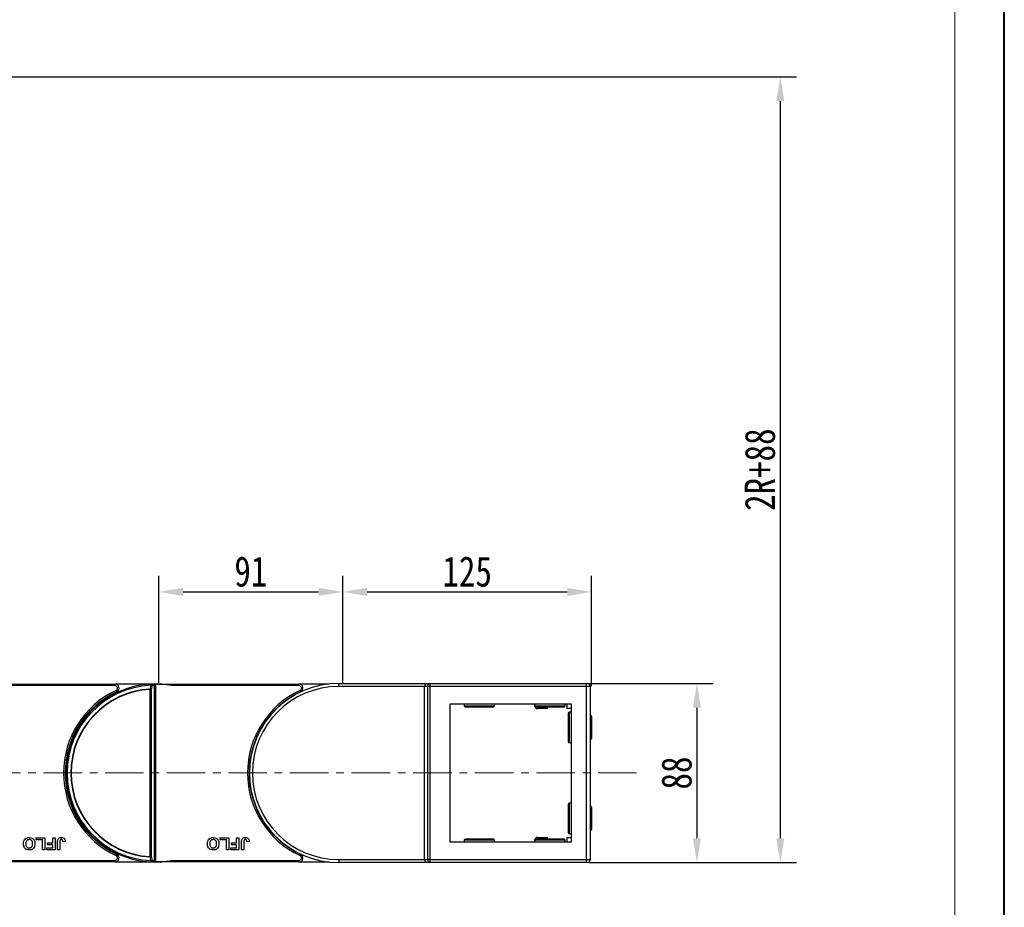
# Model space of a CAD drawing. Header units: millimetres. Extents: x -1177 to 904, y 240 to 1698.
# Tile 43 of 51: x 398 to 885, y 821 to 1260. Entities that reach past the tile are written whole.
import ezdxf

# ---------------------------------------------------------------- set-up
doc = ezdxf.new("R2010")
doc.units = ezdxf.units.MM
doc.linetypes.add('CENTERX2', pattern=[20.32, 12.7, -2.54, 2.54, -2.54])
doc.styles.get("Standard").update_dxf_attribs({"font": '仿宋_GB2312.ttf', "width": 0.8})
doc.dimstyles.new('ISO-60.1', dxfattribs={"dimtxt": 15, "dimasz": 12, "dimexe": 8, "dimexo": 0.625, "dimgap": 2.5, "dimtad": 1, "dimdsep": 46, "dimtxsty": 'Standard', "dimcen": 2.5, "dimadec": 0, "dimazin": 0, "dimtfac": 1, "dimtmove": 0, "dimatfit": 3, "dimfxl": 0, "dimarcsym": 0})

# ---------------------------------------------------------------- blocks, each defined once
blk = doc.blocks.new('*D3555')
at = {"color": 0, "lineweight": -2}
for p, q in [((558.02, 931.61), (558.02, 984.57)), ((681.04, 929.92), (681.04, 984.57)), ((570.02, 976.57), (669.04, 976.57))]:
    blk.add_line(p, q, dxfattribs=at)
at = {"color": 0, "lineweight": 9}
for points in [[(570.02, 978.57), (570.02, 974.57), (558.02, 976.57)], [(669.04, 978.57), (669.04, 974.57), (681.04, 976.57)]]:
    blk.add_solid(points, dxfattribs=at)
at = {"layer": 'Defpoints', "color": 0, "lineweight": 9}
for p in [(681.04, 976.57), (558.02, 930.99), (681.04, 929.3)]:
    blk.add_point(p, dxfattribs=at)
at = {"color": 0, "lineweight": 9, "insert": (619.53, 986.57), "char_height": 15, "attachment_point": 5}
blk.add_mtext('125', dxfattribs=at)
blk = doc.blocks.new('*D3556')
at = {"color": 0, "lineweight": -2}
for p, q in [((467.02, 931.61), (467.02, 984.57)), ((558.02, 931.61), (558.02, 984.57)), ((479.02, 976.57), (546.02, 976.57))]:
    blk.add_line(p, q, dxfattribs=at)
at = {"color": 0, "lineweight": 9}
for points in [[(479.02, 978.57), (479.02, 974.57), (467.02, 976.57)], [(546.02, 978.57), (546.02, 974.57), (558.02, 976.57)]]:
    blk.add_solid(points, dxfattribs=at)
at = {"layer": 'Defpoints', "color": 0, "lineweight": 9}
for p in [(558.02, 976.57), (467.02, 930.99), (558.02, 930.99)]:
    blk.add_point(p, dxfattribs=at)
at = {"color": 0, "lineweight": 9, "insert": (512.52, 986.57), "char_height": 15, "attachment_point": 5}
blk.add_mtext('91', dxfattribs=at)
blk = doc.blocks.new('*D3557')
at = {"color": 0, "lineweight": -2}
for p, q in [((679.67, 931.3), (741.18, 931.3)), ((733.18, 919.3), (733.18, 854.77)), ((679.67, 842.77), (741.18, 842.77))]:
    blk.add_line(p, q, dxfattribs=at)
at = {"color": 0, "lineweight": 9}
for points in [[(731.18, 919.3), (735.18, 919.3), (733.18, 931.3)], [(731.18, 854.77), (735.18, 854.77), (733.18, 842.77)]]:
    blk.add_solid(points, dxfattribs=at)
at = {"layer": 'Defpoints', "color": 0, "lineweight": 9}
for p in [(679.04, 931.3), (679.04, 842.77), (733.18, 842.77)]:
    blk.add_point(p, dxfattribs=at)
at = {"color": 0, "lineweight": 9, "insert": (723.18, 887.03), "char_height": 15, "attachment_point": 5, "rotation": 90}
blk.add_mtext('88', dxfattribs=at)
blk = doc.blocks.new('*D3558')
at = {"color": 0, "lineweight": -2}
for p, q in [((88.57, 1231.27), (782.43, 1231.27)), ((774.43, 1219.27), (774.43, 854.77)), ((684.18, 842.77), (782.43, 842.77))]:
    blk.add_line(p, q, dxfattribs=at)
at = {"color": 0, "lineweight": 9}
for points in [[(772.43, 1219.27), (776.43, 1219.27), (774.43, 1231.27)], [(772.43, 854.77), (776.43, 854.77), (774.43, 842.77)]]:
    blk.add_solid(points, dxfattribs=at)
at = {"layer": 'Defpoints', "color": 0, "lineweight": 9}
for p in [(87.95, 1231.27), (683.56, 842.77), (774.43, 842.77)]:
    blk.add_point(p, dxfattribs=at)
at = {"color": 0, "lineweight": 9, "insert": (764.43, 1037.02), "char_height": 15, "attachment_point": 5, "rotation": 90}
blk.add_mtext('2R+88', dxfattribs=at)

msp = doc.modelspace()

# ---------------------------------------------------------------- linework, layer by layer
at = {"color": 7, "lineweight": 40}
msp.add_line((885.238, 240.225), (885.238, 1698.496), dxfattribs=at)
at = {"color": 7, "lineweight": 13}
msp.add_line((860.688, 264.775), (860.688, 1673.946), dxfattribs=at)
at = {"color": 7, "linetype": 'Continuous', "lineweight": 25}
for p, q in [((374.355, 931.034), (445.322, 931.034)), ((445.322, 930.284), (382.134, 930.284)), ((445.322, 930.284), (445.322, 931.034)), ((465.044, 931.034), (445.322, 931.034)), ((465.196, 930.441), (464.594, 930.891)), ((465.044, 931.034), (465.355, 931.034)), ((465.2, 930.284), (465.355, 930.284)), ((465.355, 931.034), (536.322, 931.034)), ((465.355, 931.034), (465.355, 931.033)), ((465.355, 930.284), (465.355, 843.784)), ((536.322, 930.284), (473.134, 930.284)), ((536.322, 930.284), (536.322, 931.034)), ((551.217, 931.034), (536.322, 931.034)), ((556.044, 929.798), (556.044, 931.298)), ((556.044, 931.298), (599.12, 931.298)), ((599.12, 931.298), (601.12, 931.298)), ((601.12, 931.298), (601.12, 929.798)), ((601.12, 931.298), (678.498, 931.298)), ((678.498, 929.798), (678.498, 931.298)), ((678.498, 931.298), (678.998, 931.298)), ((462.734, 845.673), (462.734, 928.396)), ((462.734, 928.396), (463.264, 928.396)), ((463.264, 928.396), (463.264, 845.673)), ((464.825, 843.791), (464.825, 930.278)), ((598.498, 929.798), (556.044, 929.798)), ((598.498, 844.27), (598.498, 929.798)), ((600.059, 929.798), (598.498, 929.798)), ((600.059, 844.27), (600.059, 929.798)), ((601.12, 929.798), (600.059, 929.798)), ((678.498, 929.798), (601.12, 929.798)), ((601.12, 929.798), (601.12, 844.27)), ((678.498, 844.27), (678.498, 929.798)), ((680.498, 929.798), (678.498, 929.798)), ((680.498, 844.27), (680.498, 929.798)), ((611.044, 921.298), (671.044, 921.298)), ((611.044, 852.77), (611.044, 921.298)), ((617.998, 921.298), (617.998, 920.298)), ((632.998, 920.298), (632.998, 921.298)), ((653.012, 920.138), (652.808, 921.298)), ((652.998, 921.298), (652.998, 920.298)), ((667.998, 920.298), (667.998, 921.298)), ((668.944, 918.898), (668.944, 921.298)), ((671.044, 921.298), (671.044, 852.77)), ((618.498, 919.798), (632.498, 919.798)), ((653.498, 919.798), (667.498, 919.798)), ((659.144, 918.898), (654.489, 918.898)), ((659.144, 919.798), (659.144, 918.898)), ((671.044, 918.898), (668.944, 918.898)), ((669.544, 916.534), (669.544, 902.534)), ((671.044, 917.034), (670.044, 917.034)), ((680.544, 915.534), (680.498, 915.534)), ((681.044, 915.034), (681.044, 904.034)), ((670.044, 902.034), (671.044, 902.034)), ((680.498, 903.534), (680.544, 903.534)), ((421.654, 894.334), (421.249, 894.334)), ((512.387, 894.334), (512.249, 894.334)), ((421.249, 879.734), (421.654, 879.734)), ((512.249, 879.734), (512.387, 879.734)), ((671.044, 872.034), (670.044, 872.034)), ((669.544, 871.534), (669.544, 857.534)), ((680.544, 870.534), (680.498, 870.534)), ((681.044, 870.034), (681.044, 859.034)), ((680.498, 858.534), (680.544, 858.534)), ((406.351, 854.034), (406.351, 855.034)), ((406.351, 855.034), (410.582, 855.034)), ((409.428, 854.034), (406.351, 854.034)), ((409.428, 849.034), (409.428, 854.034)), ((410.582, 855.034), (410.582, 849.034)), ((411.967, 851.496), (411.967, 852.496)), ((411.967, 852.496), (414.505, 852.496)), ((414.505, 852.496), (414.505, 855.034)), ((414.505, 855.034), (415.659, 855.034)), ((415.659, 855.034), (415.659, 849.034)), ((416.89, 849.034), (416.89, 852.817)), ((418.044, 852.918), (418.044, 849.034)), ((420.736, 853.111), (419.582, 853.034)), ((497.351, 854.034), (497.351, 855.034)), ((497.351, 855.034), (501.582, 855.034)), ((500.428, 854.034), (497.351, 854.034)), ((500.428, 849.034), (500.428, 854.034)), ((501.582, 855.034), (501.582, 849.034)), ((502.967, 852.496), (505.505, 852.496)), ((502.967, 851.496), (502.967, 852.496)), ((505.505, 852.496), (505.505, 855.034)), ((505.505, 855.034), (506.659, 855.034)), ((506.659, 855.034), (506.659, 849.034)), ((507.89, 849.034), (507.89, 852.817)), ((509.044, 852.918), (509.044, 849.034)), ((511.736, 853.111), (510.582, 853.034)), ((671.044, 852.77), (611.044, 852.77)), ((617.998, 853.77), (617.998, 852.77)), ((632.498, 854.27), (618.498, 854.27)), ((632.998, 852.77), (632.998, 853.77)), ((652.808, 852.77), (653.012, 853.931)), ((652.998, 853.77), (652.998, 852.77)), ((667.498, 854.27), (653.498, 854.27)), ((654.489, 855.17), (659.144, 855.17)), ((659.144, 855.17), (659.144, 854.27)), ((667.998, 852.77), (667.998, 853.77)), ((668.944, 852.77), (668.944, 855.17)), ((668.944, 855.17), (671.044, 855.17)), ((670.044, 857.034), (671.044, 857.034)), ((410.582, 849.034), (409.428, 849.034)), ((411.582, 850.034), (414.505, 850.034)), ((411.582, 849.034), (411.582, 850.034)), ((415.659, 849.034), (411.582, 849.034)), ((414.505, 851.496), (411.967, 851.496)), ((414.505, 850.034), (414.505, 851.496)), ((418.044, 849.034), (416.89, 849.034)), ((501.582, 849.034), (500.428, 849.034)), ((502.582, 850.034), (505.505, 850.034)), ((502.582, 849.034), (502.582, 850.034)), ((506.659, 849.034), (502.582, 849.034)), ((505.505, 851.496), (502.967, 851.496)), ((505.505, 850.034), (505.505, 851.496)), ((509.044, 849.034), (507.89, 849.034)), ((445.322, 843.034), (374.355, 843.034)), ((382.134, 843.784), (445.322, 843.784)), ((445.322, 843.784), (445.322, 843.034)), ((445.322, 843.034), (465.044, 843.034)), ((463.264, 845.673), (462.734, 845.673)), ((465.355, 843.034), (465.044, 843.034)), ((465.2, 843.784), (465.355, 843.784)), ((465.355, 843.035), (465.355, 843.034)), ((536.322, 843.034), (465.355, 843.034)), ((473.134, 843.784), (536.322, 843.784)), ((536.322, 843.784), (536.322, 843.034)), ((536.322, 843.034), (551.217, 843.034)), ((556.044, 844.27), (556.044, 842.77)), ((556.044, 844.27), (598.498, 844.27)), ((599.12, 842.77), (556.044, 842.77)), ((598.498, 844.27), (600.059, 844.27)), ((601.12, 842.77), (599.12, 842.77)), ((601.12, 844.27), (600.059, 844.27)), ((601.12, 844.27), (601.12, 842.77)), ((601.12, 844.27), (678.498, 844.27)), ((678.498, 842.77), (601.12, 842.77)), ((678.498, 844.27), (680.498, 844.27)), ((678.498, 842.77), (678.498, 844.27)), ((678.998, 842.77), (678.498, 842.77))]:
    msp.add_line(p, q, dxfattribs=at)
at = {"color": 8, "linetype": 'Continuous', "lineweight": 25}
for p, q in [((617.998, 920.298), (632.998, 920.298)), ((652.998, 920.298), (667.998, 920.298)), ((670.044, 917.034), (670.044, 902.034)), ((680.544, 915.534), (680.544, 903.534)), ((670.044, 872.034), (670.044, 857.034)), ((680.544, 870.534), (680.544, 858.534)), ((632.998, 853.77), (617.998, 853.77)), ((667.998, 853.77), (652.998, 853.77))]:
    msp.add_line(p, q, dxfattribs=at)
at = {"color": 1, "linetype": 'CENTERX2', "lineweight": 13, "ltscale": 1.5}
msp.add_line((703.34, 887.034), (269.354, 887.034), dxfattribs=at)
at = {"color": 7, "linetype": 'Continuous', "lineweight": 25, "flags": 128}
for points in [[(463.065, 930.99), (463.065, 930.979), (463.067, 930.946), (463.069, 930.893), (463.073, 930.82), (463.077, 930.73), (463.081, 930.626), (463.086, 930.511), (463.092, 930.387)], [(445.854, 927.903), (445.916, 927.77), (445.976, 927.643), (446.031, 927.526), (446.079, 927.423), (446.119, 927.338), (446.148, 927.276), (446.166, 927.237), (446.172, 927.224)], [(536.854, 927.903), (536.916, 927.77), (536.976, 927.643), (537.031, 927.526), (537.079, 927.423), (537.119, 927.338), (537.148, 927.276), (537.166, 927.237), (537.172, 927.224)], [(445.854, 846.166), (445.916, 846.298), (445.976, 846.426), (446.031, 846.543), (446.079, 846.646), (446.119, 846.73), (446.148, 846.793), (446.166, 846.832), (446.172, 846.845)], [(463.092, 843.681), (463.086, 843.558), (463.081, 843.442), (463.077, 843.338), (463.073, 843.249), (463.069, 843.176), (463.067, 843.123), (463.065, 843.09), (463.065, 843.079)], [(536.854, 846.166), (536.916, 846.298), (536.976, 846.426), (537.031, 846.543), (537.079, 846.646), (537.119, 846.73), (537.148, 846.793), (537.166, 846.832), (537.172, 846.845)]]:
    msp.add_lwpolyline(points, dxfattribs=at)
at = {"color": 7, "linetype": 'Continuous', "lineweight": 25}
for centre, radius, start, end in [((465.044, 887.034), 44, 92.57859, 267.42141), ((465.044, 887.034), 43.397, 92.57859, 267.42141), ((445.322, 929.034), 2, 295.15349, 90), ((445.322, 929.034), 1.25, 295.15349, 90), ((465.044, 887.034), 44, 91.40525, 92.57859), ((462.956, 930.321), 0.677, 353.16423, 80.7824), ((462.549, 927.348), 3.088, 69.52419, 79.86764), ((465.044, 887.034), 44, 79.40598, 91.40525), ((463.945, 930.297), 0.88, 358.72936, 42.44498), ((461.838, 930.289), 3.362, 359.92263, 2.59976), ((556.044, 887.034), 44.264, 90, 270), ((536.322, 929.034), 2, 295.15349, 90), ((536.322, 929.034), 1.25, 295.15349, 90), ((601.385, 929.986), 1.339, 101.42072, 188.05261), ((678.998, 929.798), 1.5, 0, 90), ((465.044, 887.034), 45.15, 115.15349, 244.84651), ((465.044, 887.034), 44.4, 115.15349, 244.84651), ((465.044, 887.034), 41.573, 93.19752, 266.80248), ((465.044, 887.034), 41.426, 93.19752, 266.80248), ((506.471, 930.919), 43.81, 183.1094, 183.30177), ((462.183, 925.49), 3.1, 69.57979, 79.91105), ((465.575, 887.034), 43.25, 90.99361, 92.57859), ((556.044, 887.034), 45.15, 115.15349, 244.84651), ((556.044, 887.034), 44.4, 115.15349, 244.84651), ((556.044, 887.034), 42.764, 90, 270), ((618.498, 920.298), 0.5, 180, 270), ((632.498, 920.298), 0.5, 270, 0), ((653.498, 920.298), 0.5, 180, 270), ((654.49, 920.398), 1.5, 190, 270), ((667.498, 920.298), 0.5, 270, 0), ((670.044, 916.534), 0.5, 90, 180), ((680.544, 915.034), 0.5, 0, 90), ((670.044, 902.534), 0.5, 180, 270), ((680.544, 904.034), 0.5, 270, 0), ((670.044, 871.534), 0.5, 90, 180), ((680.544, 870.034), 0.5, 0, 90), ((670.044, 857.534), 0.5, 180, 270), ((680.544, 859.034), 0.5, 270, 0), ((618.498, 853.77), 0.5, 90, 180), ((632.498, 853.77), 0.5, 0, 90), ((653.498, 853.77), 0.5, 90, 180), ((654.49, 853.67), 1.5, 90, 170), ((667.498, 853.77), 0.5, 0, 90), ((445.322, 845.034), 2, 270, 64.84651), ((445.322, 845.034), 1.25, 270, 64.84651), ((510.294, 842.936), 47.639, 176.70596, 176.88287), ((462.183, 848.578), 3.1, 280.08895, 290.42021), ((462.956, 843.747), 0.677, 279.2176, 6.83577), ((465.044, 887.034), 44, 267.42141, 268.59475), ((462.549, 846.721), 3.088, 280.13236, 290.47581), ((465.575, 887.034), 43.25, 267.42141, 269.00639), ((465.044, 887.034), 44, 268.59475, 280.59402), ((463.945, 843.771), 0.88, 317.55955, 1.26795), ((461.838, 843.78), 3.362, 357.40024, 0.07737), ((536.322, 845.034), 2, 270, 64.84651), ((536.322, 845.034), 1.25, 270, 64.84651), ((601.385, 844.083), 1.339, 171.94739, 258.57928), ((678.998, 844.27), 1.5, 270, 0)]:
    msp.add_arc(centre, radius, start, end, dxfattribs=at)
for centre, start_param, end_param in [((599.12, 929.798), 0, 1.5707963), ((599.12, 844.27), 1.5707963, 3.1415927)]:
    msp.add_ellipse(centre, major_axis=(0, 1.5), ratio=0.4142136, start_param=start_param, end_param=end_param, dxfattribs=at)
for points, knots in [([(462.726, 928.542), (462.809, 928.964), (462.931, 929.579), (463.054, 930.194), (463.092, 930.387)], [0, 0, 0, 0, 0.68553388, 1, 1, 1, 1]), ([(464.594, 930.891), (464.462, 930.941), (464.258, 931.018), (464.041, 931.02), (463.965, 931.021)], [0, 0, 0, 0, 0.6498593, 1, 1, 1, 1]), ([(465.2, 930.284), (465.142, 930.284), (465.002, 930.283), (464.89, 930.28), (464.825, 930.278)], [0, 0, 0, 0, 0.415674, 1, 1, 1, 1]), ([(465.355, 930.284), (465.354, 930.286), (465.301, 930.338), (465.248, 930.39), (465.196, 930.441)], [0, 0, 0, 0, 0.02453486, 1, 1, 1, 1]), ([(463.629, 930.241), (463.591, 930.047), (463.469, 929.432), (463.347, 928.817), (463.264, 928.396)], [0, 0, 0, 0, 0.314474, 1, 1, 1, 1]), ([(400.044, 852.043), (400.073, 852.486), (400.132, 853.371), (400.832, 854.446), (401.838, 855.036), (402.533, 855.086), (402.881, 855.111)], [0, 0, 0, 0, 0.2805587, 0.5594749, 0.7794167, 1, 1, 1, 1]), ([(402.884, 854.111), (402.599, 854.074), (402.028, 854.001), (401.281, 853.208), (401.229, 852.467), (401.197, 852.014)], [0, 0, 0, 0, 0.2799823, 0.559744, 1, 1, 1, 1]), ([(402.881, 855.111), (403.325, 855.071), (404.211, 854.991), (405.205, 854.16), (405.679, 853.11), (405.717, 852.417), (405.736, 852.07)], [0, 0, 0, 0, 0.2799336, 0.5587161, 0.7790508, 1, 1, 1, 1]), ([(404.582, 852.031), (404.568, 852.315), (404.541, 852.881), (404.163, 853.603), (403.553, 854.045), (403.107, 854.089), (402.884, 854.111)], [0, 0, 0, 0, 0.281013, 0.5601256, 0.7799535, 1, 1, 1, 1]), ([(416.89, 852.817), (416.891, 853.033), (416.894, 853.418), (416.982, 853.793), (417.021, 853.957)], [0, 0, 0, 0, 0.5602821, 1, 1, 1, 1]), ([(417.021, 853.957), (417.115, 854.157), (417.303, 854.556), (417.964, 855.04), (418.534, 855.084), (418.883, 855.111)], [0, 0, 0, 0, 0.280121, 0.5603012, 1, 1, 1, 1]), ([(418.808, 854.111), (418.669, 854.102), (418.46, 854.088), (418.229, 853.921), (418.04, 853.547), (418.042, 853.197), (418.044, 852.918)], [0, 0, 0, 0, 0.2494049, 0.3744143, 0.4994392, 1, 1, 1, 1]), ([(419.426, 853.781), (419.386, 853.837), (419.306, 853.949), (419.093, 854.084), (418.916, 854.101), (418.808, 854.111)], [0, 0, 0, 0, 0.2807613, 0.5609148, 1, 1, 1, 1]), ([(418.883, 855.111), (419.175, 855.09), (419.759, 855.046), (420.424, 854.502), (420.701, 853.795), (420.724, 853.339), (420.736, 853.111)], [0, 0, 0, 0, 0.2802466, 0.5584243, 0.7788349, 1, 1, 1, 1]), ([(419.582, 853.034), (419.576, 853.179), (419.566, 853.437), (419.469, 853.676), (419.426, 853.781)], [0, 0, 0, 0, 0.56100274, 1, 1, 1, 1]), ([(491.044, 852.043), (491.073, 852.486), (491.132, 853.371), (491.832, 854.446), (492.838, 855.036), (493.533, 855.086), (493.881, 855.111)], [0, 0, 0, 0, 0.2805611, 0.5594727, 0.7794273, 1, 1, 1, 1]), ([(493.884, 854.111), (493.599, 854.074), (493.028, 854.001), (492.281, 853.208), (492.229, 852.467), (492.197, 852.014)], [0, 0, 0, 0, 0.2799784, 0.5597502, 1, 1, 1, 1]), ([(493.881, 855.111), (494.325, 855.071), (495.211, 854.991), (496.205, 854.16), (496.679, 853.11), (496.717, 852.417), (496.736, 852.07)], [0, 0, 0, 0, 0.2799438, 0.5587143, 0.7790525, 1, 1, 1, 1]), ([(495.582, 852.031), (495.568, 852.315), (495.541, 852.881), (495.163, 853.603), (494.553, 854.045), (494.107, 854.089), (493.884, 854.111)], [0, 0, 0, 0, 0.281013, 0.5601256, 0.7799535, 1, 1, 1, 1]), ([(507.89, 852.817), (507.891, 853.033), (507.894, 853.418), (507.982, 853.793), (508.021, 853.957)], [0, 0, 0, 0, 0.5602821, 1, 1, 1, 1]), ([(508.021, 853.957), (508.115, 854.157), (508.304, 854.556), (508.964, 855.04), (509.534, 855.084), (509.883, 855.111)], [0, 0, 0, 0, 0.2801302, 0.5603069, 1, 1, 1, 1]), ([(509.808, 854.111), (509.669, 854.102), (509.46, 854.088), (509.229, 853.921), (509.04, 853.547), (509.042, 853.197), (509.044, 852.918)], [0, 0, 0, 0, 0.2493988, 0.3744341, 0.4994559, 1, 1, 1, 1]), ([(510.426, 853.781), (510.386, 853.837), (510.306, 853.949), (510.093, 854.084), (509.916, 854.101), (509.808, 854.111)], [0, 0, 0, 0, 0.2807274, 0.5609672, 1, 1, 1, 1]), ([(509.883, 855.111), (510.175, 855.09), (510.759, 855.046), (511.424, 854.502), (511.701, 853.795), (511.724, 853.339), (511.736, 853.111)], [0, 0, 0, 0, 0.2802293, 0.5584236, 0.7788356, 1, 1, 1, 1]), ([(510.582, 853.034), (510.576, 853.179), (510.566, 853.437), (510.468, 853.676), (510.426, 853.781)], [0, 0, 0, 0, 0.5609883, 1, 1, 1, 1]), ([(402.898, 848.957), (402.451, 849), (401.559, 849.085), (400.566, 849.933), (400.1, 850.995), (400.062, 851.693), (400.044, 852.043)], [0, 0, 0, 0, 0.2798264, 0.5586398, 0.7789856, 1, 1, 1, 1]), ([(401.197, 852.014), (401.21, 851.731), (401.234, 851.169), (401.596, 850.439), (402.217, 850.014), (402.661, 849.976), (402.884, 849.957)], [0, 0, 0, 0, 0.2810886, 0.5600037, 0.7797054, 1, 1, 1, 1]), ([(402.884, 849.957), (403.169, 849.99), (403.739, 850.056), (404.501, 850.835), (404.551, 851.577), (404.582, 852.031)], [0, 0, 0, 0, 0.2802624, 0.5598765, 1, 1, 1, 1]), ([(404.163, 849.193), (403.933, 849.115), (403.522, 848.976), (403.089, 848.963), (402.898, 848.957)], [0, 0, 0, 0, 0.5595747, 1, 1, 1, 1]), ([(405.468, 850.545), (405.291, 850.226), (404.974, 849.656), (404.41, 849.334), (404.163, 849.193)], [0, 0, 0, 0, 0.5599601, 1, 1, 1, 1]), ([(405.736, 852.07), (405.728, 851.778), (405.713, 851.255), (405.543, 850.762), (405.468, 850.545)], [0, 0, 0, 0, 0.56016751, 1, 1, 1, 1]), ([(493.898, 848.957), (493.451, 849), (492.559, 849.085), (491.566, 849.933), (491.1, 850.995), (491.062, 851.693), (491.044, 852.043)], [0, 0, 0, 0, 0.2798241, 0.5586449, 0.7789889, 1, 1, 1, 1]), ([(492.197, 852.014), (492.21, 851.731), (492.234, 851.169), (492.596, 850.439), (493.217, 850.014), (493.661, 849.976), (493.884, 849.957)], [0, 0, 0, 0, 0.2810902, 0.5600047, 0.7797059, 1, 1, 1, 1]), ([(493.884, 849.957), (494.169, 849.99), (494.739, 850.056), (495.501, 850.836), (495.551, 851.577), (495.582, 852.031)], [0, 0, 0, 0, 0.2802652, 0.55986797, 1, 1, 1, 1]), ([(495.163, 849.193), (494.933, 849.115), (494.522, 848.976), (494.089, 848.963), (493.898, 848.957)], [0, 0, 0, 0, 0.5595747, 1, 1, 1, 1]), ([(496.468, 850.545), (496.29, 850.226), (495.974, 849.656), (495.41, 849.334), (495.163, 849.193)], [0, 0, 0, 0, 0.5599523, 1, 1, 1, 1]), ([(496.736, 852.07), (496.728, 851.778), (496.713, 851.255), (496.543, 850.762), (496.468, 850.545)], [0, 0, 0, 0, 0.5601614, 1, 1, 1, 1]), ([(463.092, 843.681), (462.996, 844.163), (462.874, 844.778), (462.752, 845.393), (462.726, 845.526)], [0, 0, 0, 0, 0.78282512, 1, 1, 1, 1]), ([(463.264, 845.673), (463.347, 845.251), (463.469, 844.636), (463.591, 844.021), (463.629, 843.828)], [0, 0, 0, 0, 0.685541, 1, 1, 1, 1]), ([(463.965, 843.048), (464.131, 843.057), (464.349, 843.069), (464.547, 843.157), (464.594, 843.178)], [0, 0, 0, 0, 0.7596544, 1, 1, 1, 1]), ([(464.594, 843.178), (464.773, 843.29), (464.986, 843.424), (465.167, 843.599), (465.196, 843.627)], [0, 0, 0, 0, 0.8352888, 1, 1, 1, 1]), ([(464.825, 843.791), (464.89, 843.789), (465.002, 843.785), (465.142, 843.785), (465.2, 843.784)], [0, 0, 0, 0, 0.5843269, 1, 1, 1, 1]), ([(465.196, 843.627), (465.248, 843.678), (465.301, 843.73), (465.354, 843.783), (465.355, 843.784)], [0, 0, 0, 0, 0.97546514, 1, 1, 1, 1])]:
    msp.add_open_spline(points, degree=3, knots=knots, dxfattribs=at)

# ---------------------------------------------------------------- dimensions: what is measured, and where the dimension line sits
at = {"color": 5, "lineweight": 9}
for base, p1, p2, text, picture, middle in [((774.431, 842.77), (87.95, 1231.275), (683.56, 842.77), '2R+88', '*D3558', (764.431, 1037.023)), ((733.183, 842.77), (679.044, 931.298), (679.044, 842.77), '88', '*D3557', (723.183, 887.034))]:
    dim = msp.add_linear_dim(base=base, p1=p1, p2=p2, angle=90, text=text, dimstyle='ISO-60.1', dxfattribs=at)
    dim.commit()
    dim.dimension.update_dxf_attribs({"geometry": picture, "text_midpoint": middle})
dim = msp.add_linear_dim(base=(558.024, 976.573), p1=(467.024, 930.99), p2=(558.024, 930.99), dimstyle='ISO-60.1', dxfattribs=at)
dim.commit()
dim.dimension.update_dxf_attribs({"geometry": '*D3556', "text_midpoint": (512.524, 986.573)})
dim = msp.add_linear_dim(base=(681.044, 976.573), p1=(558.024, 930.99), p2=(681.044, 929.298), text='125', dimstyle='ISO-60.1', dxfattribs=at)
dim.commit()
dim.dimension.update_dxf_attribs({"geometry": '*D3555', "text_midpoint": (619.534, 986.573)})

doc.saveas('drawing.dxf')
